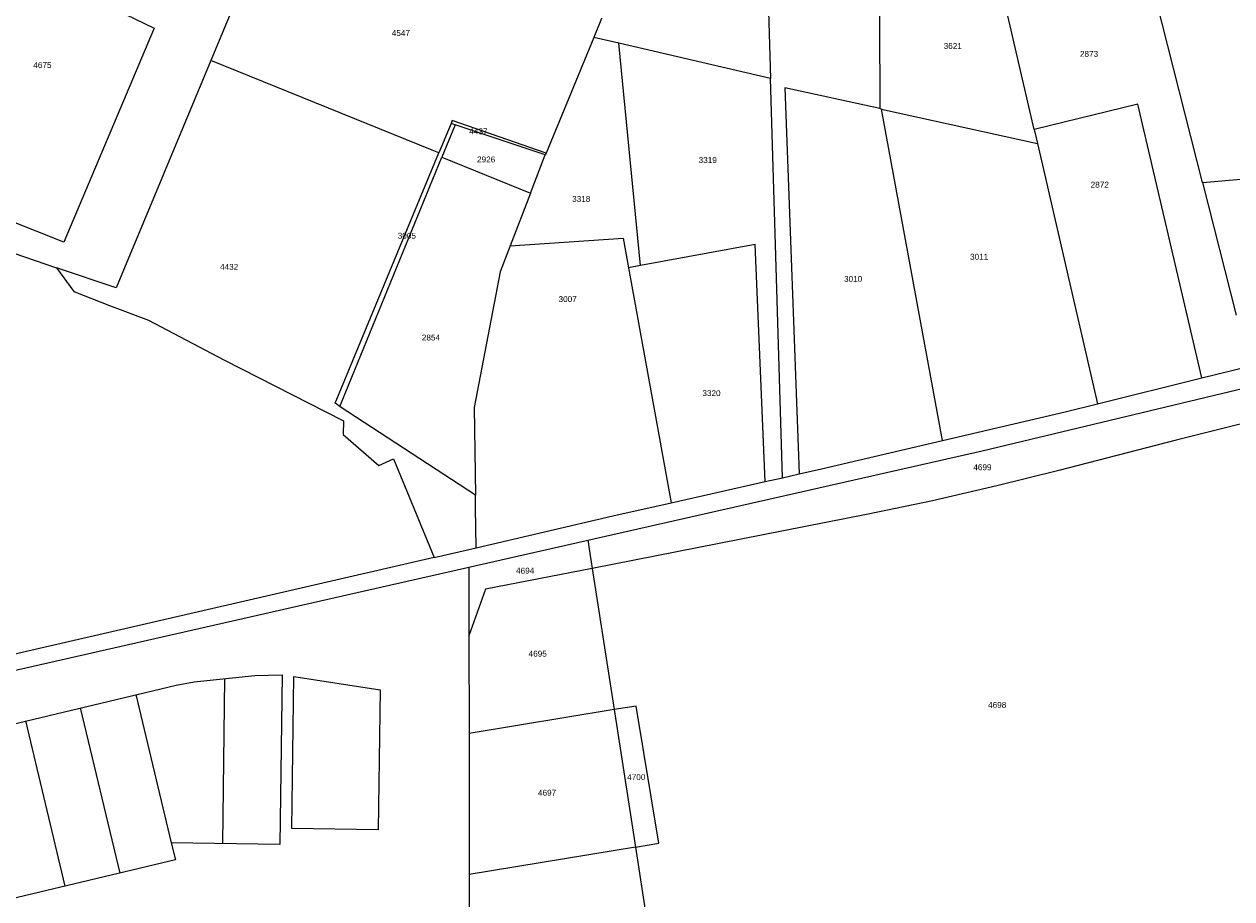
# Model space of a CAD drawing. Header units: metres. Extents: x 174165 to 174891, y 461922 to 462936.
# Tile 19 of 23: x 174533 to 174739, y 462586 to 462735. Entities that reach past the tile are written whole.
import ezdxf

# ---------------------------------------------------------------- set-up
doc = ezdxf.new("R2010")
doc.units = ezdxf.units.M
for name, color, linetype in [('B-XX-KG-GRENS_PERCEEL-G', 213, 'Continuous'), ('B-XX-KG-GRENS_PERCEEL-T20', 213, 'Continuous'), ('N-PV-KG-GRENS_PERCEEL-G', 1, 'Continuous')]:
    doc.layers.add(name, color=color, linetype=linetype)
doc.styles.add('NLCS-ISO-M500-T20', font='NLCS-ISO.ttf', dxfattribs={"height": 1})

msp = doc.modelspace()

# ---------------------------------------------------------------- linework, layer by layer
at = {"layer": 'B-XX-KG-GRENS_PERCEEL-G', "lineweight": -3, "flags": 128}
for points in [[(174659.16, 462760.25), (174660.18, 462725.78)], [(174576.63, 462757.57), (174576.52, 462757.29), (174564.66, 462728.82)], [(174678.61, 462754.15), (174678.66, 462749.85), (174678.76, 462741.03), (174678.79, 462732.1), (174678.82, 462724.4), (174678.83, 462720.63)], [(174497.37, 462714.64), (174520.42, 462751.07), (174555, 462734.34), (174539.63, 462697.85), (174497.37, 462714.64)], [(174705.18, 462717.08), (174698.03, 462748.03)], [(174733.93, 462708.03), (174733.92, 462708.04), (174726, 462739.22)], [(174631.39, 462736.06), (174631.36, 462735.98), (174630.04, 462732.78)], [(174630.04, 462732.78), (174621.88, 462713.03)], [(174634.33, 462731.78), (174630.04, 462732.78)], [(174660.18, 462725.78), (174634.33, 462731.78)], [(174638.01, 462693.84), (174634.33, 462731.78)], [(174564.66, 462728.82), (174548.51, 462690.03), (174538.34, 462693.49)], [(174603.61, 462713.09), (174602.44, 462713.56), (174564.66, 462728.82)], [(174662.2, 462657.65), (174660.18, 462725.78)], [(174678.83, 462720.63), (174662.63, 462724.19), (174665.07, 462658.3)], [(174733.78, 462674.71), (174722.84, 462721.39), (174705.18, 462717.08)], [(174679.14, 462720.56), (174678.83, 462720.63)], [(174679.14, 462720.56), (174705.73, 462714.7)], [(174689.53, 462664), (174679.14, 462720.56)], [(174605.68, 462718.1), (174603.61, 462713.09)], [(174606.36, 462717.87), (174604.11, 462712.36)], [(174605.89, 462718.6), (174605.68, 462718.1)], [(174606.36, 462717.87), (174605.68, 462718.1)], [(174621.88, 462713.03), (174605.89, 462718.6)], [(174621.76, 462712.75), (174606.36, 462717.87)], [(174705.18, 462717.08), (174705.73, 462714.7)], [(174586.72, 462669.8), (174585.92, 462670.38), (174603.61, 462713.08), (174603.61, 462713.09)], [(174621.88, 462713.03), (174621.76, 462712.75)], [(174705.73, 462714.7), (174715.99, 462670.29)], [(174586.72, 462669.8), (174604.11, 462712.36)], [(174604.11, 462712.36), (174619.22, 462706.19)], [(174619.22, 462706.19), (174621.76, 462712.75)], [(174733.93, 462708.03), (174748.79, 462709.33)], [(174739.67, 462685.42), (174733.93, 462708.03)], [(174502.75, 462705.68), (174523.73, 462698.47), (174538.34, 462693.49)], [(174619.22, 462706.19), (174615.75, 462697.21)], [(174615.75, 462697.21), (174635.02, 462698.52), (174635.94, 462693.46)], [(174615.75, 462697.21), (174614.04, 462692.8), (174609.62, 462669.63), (174609.82, 462654.66)], [(174659.29, 462657), (174657.58, 462697.45), (174638.01, 462693.84)], [(174538.34, 462693.49), (174541.3, 462689.44), (174547.4, 462687.02), (174554.07, 462684.53), (174566.93, 462677.76), (174587.32, 462667.35), (174587.29, 462665.05), (174593.37, 462659.73)], [(174638.01, 462693.84), (174635.94, 462693.46)], [(174635.94, 462693.46), (174643.22, 462653.39)], [(174629.03, 462647.02), (174696.28, 462662.24), (174761.57, 462677.89)], [(174733.78, 462674.71), (174741.89, 462676.72)], [(174715.99, 462670.29), (174733.78, 462674.71)], [(174609.82, 462654.66), (174586.78, 462669.75), (174586.72, 462669.8)], [(174689.53, 462664), (174710.45, 462668.91), (174715.99, 462670.29)], [(174665.07, 462658.3), (174668.91, 462659.16), (174689.53, 462664)], [(174593.37, 462659.73), (174595.87, 462660.89), (174602.77, 462644.04)], [(174659.29, 462657), (174662.2, 462657.65)], [(174662.2, 462657.65), (174665.07, 462658.3)], [(174643.22, 462653.39), (174659.29, 462657)], [(174609.94, 462645.71), (174609.85, 462652.58), (174609.82, 462654.66)], [(174609.94, 462645.71), (174633.27, 462651.16), (174643.22, 462653.39)], [(174608.68, 462642.42), (174628.3, 462646.86), (174629.03, 462647.02)], [(174602.77, 462644.04), (174609.94, 462645.71)], [(174602.77, 462644.04), (174459.94, 462611.14)], [(174448.23, 462605.98), (174539.37, 462626.68), (174589.67, 462638.1), (174607.97, 462642.26), (174608.68, 462642.42)], [(174608.68, 462642.42), (174608.7, 462630.7)], [(174608.7, 462630.7), (174608.74, 462614.02)], [(174608.74, 462614.02), (174608.77, 462600.25), (174608.79, 462589.97)], [(174608.79, 462589.97), (174608.83, 462573.03)]]:
    msp.add_lwpolyline(points, dxfattribs=at)
at = {"layer": 'N-PV-KG-GRENS_PERCEEL-G', "lineweight": -3, "flags": 128}
for points in [[(174760.75, 462671.92), (174729.42, 462664.09), (174709.4, 462658.92), (174698.79, 462656.3), (174687.84, 462653.73), (174676.83, 462651.44), (174629.77, 462642.2)], [(174629.03, 462647.02), (174629.77, 462642.2)], [(174629.77, 462642.2), (174611.58, 462638.63), (174608.7, 462630.7)], [(174629.77, 462642.2), (174633.5, 462618.1)], [(174633.5, 462618.1), (174608.74, 462614.02)], [(174637.14, 462594.64), (174641.13, 462595.3), (174637.27, 462618.72), (174633.5, 462618.1)], [(174633.5, 462618.1), (174637.14, 462594.64)], [(174637.14, 462594.64), (174608.79, 462589.97)], [(174637.14, 462594.64), (174640.12, 462575.36)]]:
    msp.add_lwpolyline(points, dxfattribs=at)
at = {"layer": 'N-PV-KG-GRENS_PERCEEL-G', "flags": 128}
for points in [[(174513.97, 462611.61), (174558.77, 462622.3), (174561.86, 462622.83), (174572.17, 462623.95), (174576.85, 462624.02), (174576.47, 462595.12), (174557.93, 462595.37), (174558.63, 462592.45), (174520.69, 462583.41)], [(174578.85, 462623.78), (174593.58, 462621.49), (174593.26, 462597.61), (174578.5, 462597.81)]]:
    msp.add_lwpolyline(points, close=True, dxfattribs=at)
at = {"layer": 'N-PV-KG-GRENS_PERCEEL-G'}
for points in [[(174566.72, 462595.25), (174567.08, 462623.4)], [(174551.9, 462620.66), (174557.93, 462595.37)], [(174549.19, 462590.2), (174542.47, 462618.41)], [(174539.86, 462587.97), (174533.13, 462616.18)]]:
    msp.add_lwpolyline(points, dxfattribs=at)

# ---------------------------------------------------------------- texts
at = {"layer": 'B-XX-KG-GRENS_PERCEEL-T20', "lineweight": -3, "char_height": 1, "width": 6, "attachment_point": 5, "style": 'NLCS-ISO-M500-T20'}
for s, insert in [('{\\fArial|b0|i0;4547}', (174597.12, 462733.51)), ('{\\fArial|b0|i0;3621}', (174691.28, 462731.31)), ('{\\fArial|b0|i0;2873}', (174714.53, 462729.96)), ('{\\fArial|b0|i0;4675}', (174535.95, 462728.05)), ('{\\fArial|b0|i0;4437}', (174610.34, 462716.75)), ('{\\fArial|b0|i0;2926}', (174611.66, 462711.95)), ('{\\fArial|b0|i0;3319}', (174649.47, 462711.85)), ('{\\fArial|b0|i0;2872}', (174716.36, 462707.65)), ('{\\fArial|b0|i0;3318}', (174627.89, 462705.22)), ('{\\fArial|b0|i0;3005}', (174598.13, 462698.93)), ('{\\fArial|b0|i0;3011}', (174695.78, 462695.35)), ('{\\fArial|b0|i0;4432}', (174567.81, 462693.63)), ('{\\fArial|b0|i0;3010}', (174674.28, 462691.57)), ('{\\fArial|b0|i0;3007}', (174625.57, 462688.13)), ('{\\fArial|b0|i0;2854}', (174602.24, 462681.57)), ('{\\fArial|b0|i0;3320}', (174650.11, 462672.09)), ('{\\fArial|b0|i0;4699}', (174696.34, 462659.44)), ('{\\fArial|b0|i0;4694}', (174618.32, 462641.8)), ('{\\fArial|b0|i0;4695}', (174620.46, 462627.64)), ('{\\fArial|b0|i0;4698}', (174698.86, 462618.9)), ('{\\fArial|b0|i0;4700}', (174637.28, 462606.58)), ('{\\fArial|b0|i0;4697}', (174622.06, 462603.92))]:
    msp.add_mtext(s, dxfattribs=dict(at, insert=insert))

doc.saveas('drawing.dxf')
